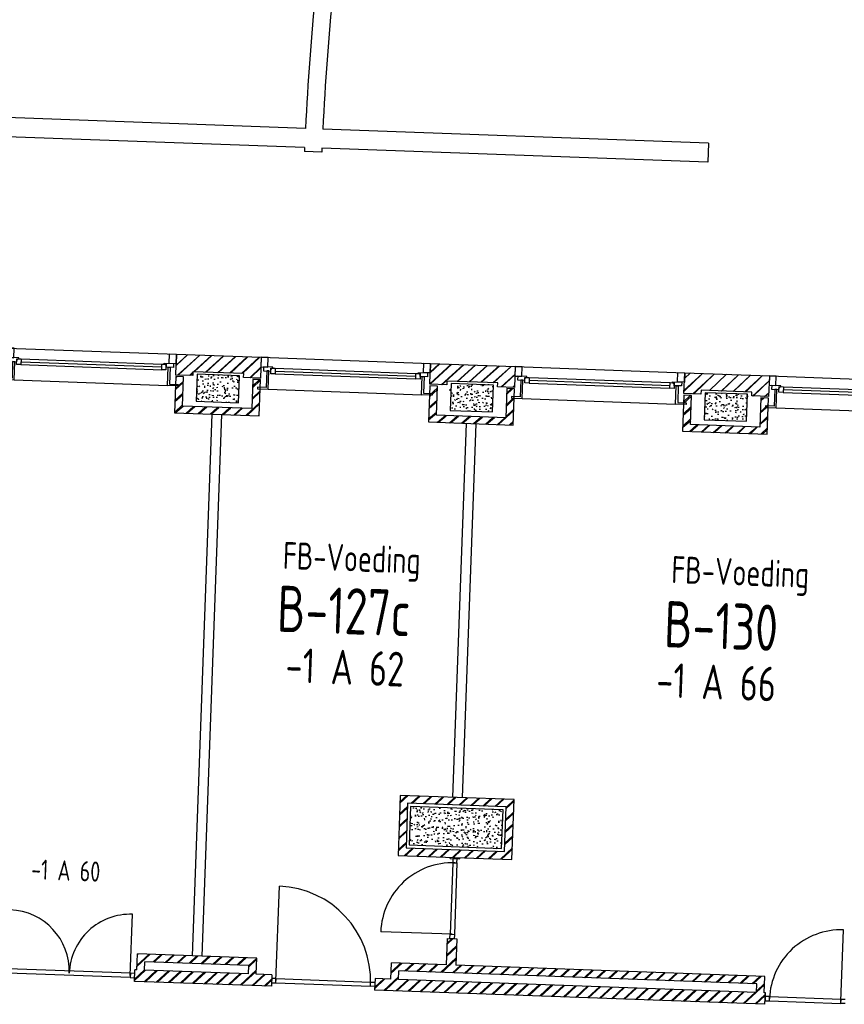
# Model space of a CAD drawing. Header units: millimetres. Extents: x 119024465 to 119292677, y 483022511 to 483148062.
# Tile 96 of 162: x 119094130 to 119104833, y 483088680 to 483101469. Entities that reach past the tile are written whole.
import ezdxf
from ezdxf.enums import TextEntityAlignment as Align

# ---------------------------------------------------------------- set-up
doc = ezdxf.new("R2010")
doc.units = ezdxf.units.MM
doc.header["$LTSCALE"] = 100
for name, color, linetype in [('AL21----', 1, 'CONTINUOUS'), ('AL21----_ARC', 8, 'CONTINUOUS'), ('AL22----', 2, 'CONTINUOUS'), ('AL22----_ARC', 8, 'CONTINUOUS'), ('AL28----', 4, 'CONTINUOUS'), ('AL28----_ARC', 8, 'CONTINUOUS'), ('AL31----', 5, 'CONTINUOUS'), ('AL32----', 6, 'CONTINUOUS'), ('BT00----_HOTELNRS', 3, 'CONTINUOUS'), ('BT00----_RUIMTENRS', 7, 'CONTINUOUS'), ('BT00----_TEKST', 1, 'CONTINUOUS')]:
    doc.layers.add(name, color=color, linetype=linetype)
doc.styles.get("Standard").update_dxf_attribs({"font": 'ISOCP.SHX'})
pattern_1 = [(42.91200747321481, (119019962.2742813, 483024813.6206701), (-74.89618102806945, 80.56402464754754), []), (42.91200747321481, (119019962.8207955, 483024828.6107109), (-74.89618102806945, 80.56402464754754), [])]

# ---------------------------------------------------------------- blocks, each defined once
blk = doc.blocks.new('KOLOM')
at = {"layer": 'AL28----', "linetype": 'Continuous'}
for p, q in [((0.5, 0.5), (-0.5, 0.5)), ((-0.5, 0.5), (-0.5, -0.5)), ((0.5, -0.5), (0.5, 0.5)), ((-0.5, -0.5), (0.5, -0.5))]:
    blk.add_line(p, q, dxfattribs=at)
blk = doc.blocks.new('550x350')
at = {"layer": 'AL28----_ARC'}
h = blk.add_hatch(dxfattribs=at)
h.set_pattern_fill('AR-CONC', color=256, style=0)
h.set_pattern_definition([(49.99999999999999, (-57568.72900889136, -77641.3486842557), (182.184668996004, -15.93908553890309), [19.05, -209.55]), (355, (-57568.72900889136, -77641.3486842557), (-35.24282597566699, 191.05664288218), [15.24, -167.64]), (100.451, (-57553.54700889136, -77642.67693425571), (146.9425016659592, 175.1166878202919), [16.19, -178.09]), (46.18420000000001, (-57568.72900889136, -77590.5486842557), (271.0790408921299, -42.04232793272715), [28.575, -314.325]), (96.6356, (-57546.13910889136, -77594.0521842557), (237.4042344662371, 247.4255558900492), [24.285, -267.135]), (351.1840000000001, (-57568.72900889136, -77590.5486842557), (237.4046058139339, 247.4251178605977), [22.86, -251.46]), (21, (-57543.32900889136, -77603.2486842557), (151.6148798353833, -102.2655185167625), [19.05, -209.55]), (326.0000000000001, (-57543.32900889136, -77603.2486842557), (61.80202834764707, 184.1879661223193), [15.24, -167.64]), (71.4514, (-57530.69450889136, -77611.7707842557), (213.4164907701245, 81.92285771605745), [16.19, -178.09]), (37.50000000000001, (-57568.72900889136, -77641.3486842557), (3.088603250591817, 84.55503887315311), [0, -165.608, 0, -170.18, 0, -168.275]), (7.499999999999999, (-57568.72900889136, -77641.3486842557), (66.81966251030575, 100.1805748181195), [0, -97.02799999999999, 0, -161.798, 0, -64.135]), (327.5, (-57625.37100889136, -77641.3486842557), (135.5905951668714, -5.728743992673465), [0, -63.5, 0, -198.12, 0, -262.89]), (317.5, (-57650.77100889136, -77641.3486842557), (148.129181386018, 25.42649103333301), [0, -82.55, 0, -131.572, 0, -186.69])])
h.paths.add_polyline_path([(-275, 175), (-275, -175), (275, -174.9999999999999), (275, 175)])
at = {"layer": 'AL28----', "xscale": 550, "yscale": 350, "zscale": 2600}
blk.add_blockref('KOLOM', (0, 0), dxfattribs=at)
blk = doc.blocks.new('A-1')
at = {"layer": 'AL21----_ARC'}
h = blk.add_hatch(dxfattribs=at)
h.set_pattern_fill('SCHOON', color=256, scale=2, style=0, pattern_type=2)
h.set_pattern_definition([(45, (-57568.72900889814, -77641.34868425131), (-77.78174593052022, 77.78174593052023), []), (45, (-57568.72900889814, -77626.34868425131), (-77.78174593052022, 77.78174593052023), [])])
h.paths.add_polyline_path([(-549.9999997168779, 155.0000001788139), (-549.9999997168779, 425.0000001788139), (550.0000002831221, 425.0000001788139), (550.0000002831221, 155.0000001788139), (330.0000002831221, 155.0000001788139), (330.0000002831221, 205.0000001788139), (-329.9999997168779, 205.0000001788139), (-329.9999997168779, 155.0000001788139)])
h = blk.add_hatch(dxfattribs=at)
h.set_pattern_fill('SCHOON', color=256, scale=2, style=0, pattern_type=2)
h.set_pattern_definition([(45, (0, 0), (-77.78174593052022, 77.78174593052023), []), (45, (0, 15), (-77.78174593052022, 77.78174593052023), [])])
h.paths.add_polyline_path([(450.0000002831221, -244.9999998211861), (-449.9999997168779, -244.9999998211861), (-449.9999997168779, 135.0000001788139), (-549.9999997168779, 135.0000001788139), (-549.9999997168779, -334.9999998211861), (550.0000002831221, -334.9999998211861), (550.0000002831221, 135.0000001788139), (450.0000002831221, 135.0000001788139)])
at = {"layer": 'AL21----'}
for points in [[(-549.9999997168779, 155.0000001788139), (-549.9999997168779, 425.0000001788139), (550.0000002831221, 425.0000001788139), (550.0000002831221, 155.0000001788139), (330.0000002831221, 155.0000001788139), (330.0000002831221, 205.0000001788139), (-329.9999997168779, 205.0000001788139), (-329.9999997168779, 155.0000001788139)], [(450.0000002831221, -244.9999998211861), (-449.9999997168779, -244.9999998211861), (-449.9999997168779, 135.0000001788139), (-549.9999997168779, 135.0000001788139), (-549.9999997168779, -334.9999998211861), (550.0000002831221, -334.9999998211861), (550.0000002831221, 135.0000001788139), (450.0000002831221, 135.0000001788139)]]:
    blk.add_lwpolyline(points, close=True, dxfattribs=at)
at = {"layer": 'AL31----'}
for p, q in [((550.0000002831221, 425.0000001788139), (2750.000000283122, 425.0000001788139)), ((680.0000002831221, 290.0000001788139), (736.0000002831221, 290.0000001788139)), ((680.0000002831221, 217.0000001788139), (680.0000002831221, 290.0000001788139)), ((736.0000002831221, 290.0000001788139), (736.0000002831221, 217.0000001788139)), ((736.0000002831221, 290.0000001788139), (2564.000000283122, 290.0000001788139)), ((2564.000000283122, 290.0000001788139), (2620.000000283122, 290.0000001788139)), ((2564.000000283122, 217.0000001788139), (2564.000000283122, 290.0000001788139)), ((2620.000000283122, 290.0000001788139), (2620.000000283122, 217.0000001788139)), ((736.0000002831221, 217.0000001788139), (680.0000002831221, 217.0000001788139)), ((736.0000002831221, 253.5000001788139), (2564.000000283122, 253.5000001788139)), ((736.0000002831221, 217.0000001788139), (2564.000000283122, 217.0000001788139)), ((2620.000000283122, 217.0000001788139), (2564.000000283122, 217.0000001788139)), ((655.0000002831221, 14.00000017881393), (2645.000000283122, 14.00000017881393))]:
    blk.add_line(p, q, dxfattribs=at)
for points in [[(550.0000002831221, 302.0000001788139), (640.0000002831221, 302.0000001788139), (640.0000002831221, 425.0000001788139), (550.0000002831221, 425.0000001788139)], [(2750.000000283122, 302.0000001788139), (2660.000000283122, 302.0000001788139), (2660.000000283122, 425.0000001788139), (2750.000000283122, 425.0000001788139)], [(627.0000002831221, 252.0000001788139), (627.0000002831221, 35.00000017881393), (515.0000002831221, 35.00000017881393), (515.0000002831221, 14.00000017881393), (655.0000002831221, 14.00000017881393), (655.0000002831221, 252.0000001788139)], [(2673.000000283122, 252.0000001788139), (2673.000000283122, 35.00000017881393), (2785.000000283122, 35.00000017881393), (2785.000000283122, 14.00000017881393), (2645.000000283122, 14.00000017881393), (2645.000000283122, 252.0000001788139)]]:
    blk.add_lwpolyline(points, close=True, dxfattribs=at)
for points in [[(680.0000002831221, 252.0000001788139), (680.0000002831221, 282.0000001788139), (693.0000002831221, 282.0000001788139), (693.0000002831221, 290.0000001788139), (705.0000002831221, 290.0000001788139), (705.0000002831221, 302.0000001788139), (585.0000002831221, 302.0000001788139), (585.0000002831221, 252.0000001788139), (680.0000002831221, 252.0000001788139)], [(2620.000000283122, 252.0000001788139), (2620.000000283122, 282.0000001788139), (2607.000000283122, 282.0000001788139), (2607.000000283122, 290.0000001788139), (2595.000000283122, 290.0000001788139), (2595.000000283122, 302.0000001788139), (2715.000000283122, 302.0000001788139), (2715.000000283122, 252.0000001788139), (2620.000000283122, 252.0000001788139)]]:
    blk.add_lwpolyline(points, dxfattribs=at)
at = {"layer": 'AL28----'}
blk.add_blockref('550x350', (0, 0), dxfattribs=at)
blk = doc.blocks.new('1200x500')
at = {"layer": 'AL28----_ARC'}
h = blk.add_hatch(dxfattribs=at)
h.set_pattern_fill('AR-CONC', color=256, style=0)
h.set_pattern_definition([(49.99999999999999, (-38404.42030842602, -68307.37166756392), (182.184668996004, -15.93908553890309), [19.05, -209.55]), (355, (-38404.42030842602, -68307.37166756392), (-35.24282597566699, 191.05664288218), [15.24, -167.64]), (100.451, (-38389.23830842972, -68308.69991761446), (146.9425016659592, 175.1166878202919), [16.19, -178.09]), (46.18420000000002, (-38404.42030842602, -68256.5716676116), (271.0790408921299, -42.04232793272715), [28.57499999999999, -314.3249999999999]), (96.63559999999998, (-38381.83040842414, -68260.07516759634), (237.4042344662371, 247.4255558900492), [24.28499999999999, -267.1349999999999]), (351.1840000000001, (-38404.42030842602, -68256.5716676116), (237.4046058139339, 247.4251178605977), [22.86, -251.46]), (21, (-38379.02030842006, -68269.27166759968), (151.6148798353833, -102.2655185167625), [19.05, -209.55]), (326.0000000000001, (-38379.02030842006, -68269.27166759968), (61.80202834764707, 184.1879661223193), [15.24, -167.64]), (71.4514, (-38366.38580842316, -68277.79376757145), (213.4164907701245, 81.92285771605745), [16.19, -178.09]), (37.50000000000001, (-38404.42030842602, -68307.37166756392), (3.088603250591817, 84.55503887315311), [0, -165.608, 0, -170.18, 0, -168.275]), (7.499999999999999, (-38404.42030842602, -68307.37166756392), (66.81966251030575, 100.1805748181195), [0, -97.02799999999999, 0, -161.798, 0, -64.135]), (327.5, (-38461.06230843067, -68307.37166756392), (135.5905951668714, -5.728743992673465), [0, -63.5, 0, -198.12, 0, -262.89]), (317.5, (-38486.46230842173, -68307.37166756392), (148.129181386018, 25.42649103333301), [0, -82.55, 0, -131.572, 0, -186.69])])
h.paths.add_polyline_path([(-600, 250), (-600, -250), (600, -250), (600, 250)])
at = {"layer": 'AL28----', "xscale": 1200, "yscale": 500}
blk.add_blockref('KOLOM', (0, 0), dxfattribs=at)

msp = doc.modelspace()

# ---------------------------------------------------------------- hatches: boundary and pattern name
at = {"layer": 'AL22----_ARC'}
h = msp.add_hatch(dxfattribs=at)
h.set_pattern_fill('SCHOON', color=256, scale=2, angle=-2.087992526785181, style=0, pattern_type=2)
h.set_pattern_definition(pattern_1)
h.paths.add_polyline_path([(119099040.9180018, 483090614.581471), (119100519.9353576, 483090560.6587384), (119100548.354095, 483091340.1408585), (119099069.3367392, 483091394.0635909)])
h.paths.add_polyline_path([(119099144.4950348, 483090710.8716481), (119100423.6451803, 483090664.2357714), (119100444.777062, 483091243.8506812), (119099165.6269164, 483091290.4865579)], flags=16)
h = msp.add_hatch(dxfattribs=at)
h.set_pattern_fill('SCHOON', color=256, scale=2, angle=-2.087992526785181, style=0, pattern_type=2)
h.set_pattern_definition(pattern_1)
h.paths.add_polyline_path([(119103801.7130983, 483089040.0799472), (119099792.3768607, 483089186.2542734), (119099804.9466869, 483089531.025211), (119099679.0303444, 483089535.6159302), (119099666.4605183, 483089190.8449925), (119098954.9332498, 483089216.786199), (119098947.2820513, 483089006.9256281), (119098742.4181607, 483089014.3946553), (119098736.9530189, 483088864.4942476), (119103803.5867988, 483088679.7724546), (119103809.0519406, 483088829.6728622), (119103794.0618998, 483088830.2193764)])
h.paths.add_polyline_path([(119103694.1282947, 483088833.8628044), (119099047.2156564, 483089003.2822003), (119099051.223427, 483089113.2091659), (119103698.1360653, 483088943.7897699)], flags=17)
h = msp.add_hatch(dxfattribs=at)
h.set_pattern_fill('SCHOON', color=256, scale=2, angle=-2.087992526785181, style=0, pattern_type=2)
h.set_pattern_definition(pattern_1)
h.paths.add_polyline_path([(119097403.307852, 483089063.2165887), (119097397.8427102, 483088913.3161811), (119095619.024539, 483088978.1691972), (119095624.4896808, 483089128.0696049), (119095649.4730821, 483089127.1587479), (119095657.1242806, 483089337.0193186), (119097206.0951601, 483089280.5461867), (119097198.4439615, 483089070.6856159)])
h.paths.add_polyline_path([(119097098.5103564, 483089074.3290437), (119095749.4066872, 483089123.51532), (119095753.4144579, 483089233.4422857), (119097102.5181271, 483089184.2560094)], flags=17)

# ---------------------------------------------------------------- linework, layer by layer
at = {"layer": 'AL22----'}
for p, q in [((119096625.1488712, 483096346.4039133), (119096368.652751, 483089311.1110786)), ((119096751.0652137, 483096341.8131941), (119096494.5691527, 483089306.5219842)), ((119099922.9578404, 483096226.1707935), (119099745.8872458, 483091369.3975843)), ((119100048.8741828, 483096221.5800744), (119099871.8035883, 483091364.8068652)), ((119099716.9219943, 483090574.9254234), (119099717.4685085, 483090589.9154643)), ((119099716.9219943, 483090574.9254234), (119099842.8383367, 483090570.3347043)), ((119099842.8383367, 483090570.3347043), (119099843.3848509, 483090585.3247451)), ((119099679.0303444, 483089535.6159302), (119099666.4605183, 483089190.8449925)), ((119099679.0303444, 483089535.6159302), (119099804.9466869, 483089531.025211)), ((119099804.9466869, 483089531.025211), (119099792.3768607, 483089186.2542734)), ((119095649.4730821, 483089127.1587479), (119095657.1242806, 483089337.0193186)), ((119097206.0951601, 483089280.5461867), (119095657.1242806, 483089337.0193186)), ((119095749.4066872, 483089123.51532), (119095753.4144579, 483089233.4422857)), ((119097102.5181271, 483089184.2560094), (119095753.4144579, 483089233.4422857)), ((119097198.4439615, 483089070.6856159), (119097206.0951601, 483089280.5461867)), ((119098947.2820513, 483089006.9256281), (119098954.9332498, 483089216.786199)), ((119099666.4605183, 483089190.8449925), (119098954.9332498, 483089216.786199)), ((119095619.024539, 483088978.1691972), (119095624.4896808, 483089128.0696049)), ((119095649.4730821, 483089127.1587479), (119095624.4896808, 483089128.0696049)), ((119097098.5103564, 483089074.3290437), (119095749.4066872, 483089123.51532)), ((119097098.5103564, 483089074.3290437), (119097102.5181271, 483089184.2560094)), ((119099047.2156564, 483089003.2822003), (119099051.223427, 483089113.2091659)), ((119103698.1360653, 483088943.7897699), (119099051.223427, 483089113.2091659)), ((119103801.7130983, 483089040.0799472), (119099792.3768607, 483089186.2542734)), ((119097397.8427102, 483088913.3161811), (119095619.024539, 483088978.1691972)), ((119097403.307852, 483089063.2165887), (119097198.4439615, 483089070.6856159)), ((119097403.307852, 483089063.2165887), (119097397.8427102, 483088913.3161811)), ((119098742.4181607, 483089014.3946553), (119098736.9530189, 483088864.4942476)), ((119098947.2820513, 483089006.9256281), (119098742.4181607, 483089014.3946553)), ((119103694.1282947, 483088833.8628044), (119099047.2156564, 483089003.2822003)), ((119103794.0618998, 483088830.2193764), (119103801.7130983, 483089040.0799472)), ((119103803.5867988, 483088679.7724546), (119098736.9530189, 483088864.4942476)), ((119103694.1282947, 483088833.8628044), (119103698.1360653, 483088943.7897699)), ((119103809.0519406, 483088829.6728622), (119103794.0618998, 483088830.2193764)), ((119103803.5867988, 483088679.7724546), (119103809.0519406, 483088829.6728622))]:
    msp.add_line(p, q, dxfattribs=at)
for points in [[(119099040.9180018, 483090614.581471), (119100519.9353576, 483090560.6587384), (119100548.354095, 483091340.1408585), (119099069.3367392, 483091394.0635909)], [(119099144.4950348, 483090710.8716481), (119100423.6451803, 483090664.2357714), (119100444.777062, 483091243.8506812), (119099165.6269164, 483091290.4865579)]]:
    msp.add_lwpolyline(points, close=True, dxfattribs=at)
at = {"layer": 'AL28----', "linetype": 'ByBlock'}
for p, q in [((119097839.6717024, 483100057.6159584), (119070568.0561691, 483101051.8977517)), ((119097828.664129, 483099807.8511804), (119070683.8646058, 483100797.5094541)), ((119103071.4612361, 483099866.8728368), (119098064.5367057, 483100049.417721)), ((119103071.4612361, 483099866.8728368), (119103062.3526664, 483099617.0388239)), ((119098051.5342988, 483099749.6924521), (119097826.6830051, 483099757.8901896)), ((119103062.3526664, 483099617.0388239), (119098053.5164844, 483099799.6534042))]:
    msp.add_line(p, q, dxfattribs=at)
for radius, start, end in [(34009.8222600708, 171.2025916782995, 177.2659144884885), (33784.8222600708, 171.157700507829, 177.2616107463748), (34009.8222600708, 177.6870991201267, 177.7713353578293), (33784.8222600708, 177.6856022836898, 177.7703956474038)]:
    msp.add_arc((119131810.7797282, 483098435.3244735), radius, start, end, dxfattribs=at)
at = {"layer": 'AL32----'}
for p, q in [((119099749.8584364, 483090517.6874049), (119099716.0474258, 483089590.3035492)), ((119099751.8987561, 483090573.6502237), (119099749.8584364, 483090517.6874049)), ((119099749.8584364, 483090517.6874049), (119099805.8212553, 483090515.6470852)), ((119099807.8615749, 483090571.6099041), (119099751.8987561, 483090573.6502237)), ((119099805.8212553, 483090515.6470852), (119099772.0102447, 483089588.2632297)), ((119099805.8212553, 483090515.6470852), (119099807.8615749, 483090571.6099041)), ((119097456.5381, 483088986.2260653), (119097501.2793943, 483090213.4107363)), ((119095565.794291, 483089055.1597207), (119095594.7231083, 483089848.6325454)), ((119099744.0288353, 483089589.2833895), (119098816.6449797, 483089623.0944001)), ((119104789.6660441, 483088718.8713282), (119104823.4770548, 483089646.2551837)), ((119099714.0071062, 483089534.3407304), (119099716.0474258, 483089590.3035492)), ((119099769.9699251, 483089532.3004108), (119099714.0071062, 483089534.3407304)), ((119099716.0474258, 483089590.3035492), (119099772.0102447, 483089588.2632297)), ((119099772.0102447, 483089588.2632297), (119099769.9699251, 483089532.3004108)), ((119095564.7741313, 483089027.1783113), (119093977.8284819, 483089085.0359459)), ((119095566.8144508, 483089083.1411301), (119093979.8688014, 483089140.9987647)), ((119095566.8144508, 483089083.1411301), (119095564.7741313, 483089027.1783113)), ((119095622.7772697, 483089081.1008105), (119095566.8144508, 483089083.1411301)), ((119095620.7369501, 483089025.1379917), (119095622.7772697, 483089081.1008105)), ((119095564.7741313, 483089027.1783113), (119095620.7369501, 483089025.1379917)), ((119097401.595441, 483089016.2477944), (119097399.5551213, 483088960.2849755)), ((119097399.5551213, 483088960.2849755), (119097455.5179402, 483088958.2446558)), ((119097457.5582598, 483089014.2074747), (119097401.595441, 483089016.2477944)), ((119097455.5179402, 483088958.2446558), (119097457.5582598, 483089014.2074747)), ((119097455.5179402, 483088958.2446558), (119098682.7026112, 483088913.5033616)), ((119097457.5582598, 483089014.2074747), (119098684.7429308, 483088969.4661805)), ((119098682.7026112, 483088913.5033616), (119098684.7429308, 483088969.4661805)), ((119098684.7429308, 483088969.4661805), (119098740.7057496, 483088967.4258609)), ((119098740.7057496, 483088967.4258609), (119098738.66543, 483088911.463042)), ((119098738.66543, 483088911.463042), (119098682.7026112, 483088913.5033616)), ((119103807.3395295, 483088782.7040679), (119103805.2992099, 483088726.741249)), ((119103805.2992099, 483088726.741249), (119103861.2620288, 483088724.7009293)), ((119103863.3023484, 483088780.6637483), (119103807.3395295, 483088782.7040679)), ((119103861.2620288, 483088724.7009293), (119103863.3023484, 483088780.6637483)), ((119103861.2620288, 483088724.7009293), (119104788.6458843, 483088690.8899187)), ((119103863.3023484, 483088780.6637483), (119104790.6862039, 483088746.8527375)), ((119104788.6458843, 483088690.8899187), (119104790.6862039, 483088746.8527375)), ((119104790.6862039, 483088746.8527375), (119104846.6490228, 483088744.812418)), ((119104844.6087032, 483088688.8495991), (119104788.6458843, 483088690.8899187))]:
    msp.add_line(p, q, dxfattribs=at)
for centre, radius, start, end in [((119099744.0288353, 483089589.2833895), 928.0000000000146, 87.91200707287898, 177.912007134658), ((119097456.5381, 483088986.2260653), 1228.000000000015, 357.912007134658, 87.91200707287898), ((119093978.8486417, 483089113.0173553), 793.9999999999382, 357.912007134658, 87.91200707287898), ((119095565.794291, 483089055.1597207), 793.9999999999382, 87.91200707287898, 177.912007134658), ((119104789.6660441, 483088718.8713282), 928.0000000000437, 87.91200707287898, 177.912007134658)]:
    msp.add_arc(centre, radius, start, end, dxfattribs=at)

# ---------------------------------------------------------------- block references
at = {"layer": 'AL21----', "rotation": 357.9120074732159}
for p in [(119093402.5035567, 483096799.1192504), (119096700.3125258, 483096678.8861306), (119099998.121495, 483096558.653011), (119103295.9304641, 483096438.4198912)]:
    msp.add_blockref('A-1', p, dxfattribs=at)
at = {"layer": 'AL28----', "rotation": 357.9120074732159}
msp.add_blockref('1200x500', (119099794.6360484, 483090977.3611646), dxfattribs=at)

# ---------------------------------------------------------------- texts
at = {"layer": 'BT00----_HOTELNRS', "width": 0.8}
for s, height, p in [('-1 A 62', 449.9999999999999, (119098343.5716359, 483092833.3852153)), ('-1 A 66', 449.9999999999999, (119103162.5246128, 483092641.0031924)), ('-1 A 60', 262, (119094722.5613646, 483090287.0703954))]:
    msp.add_text(s, height=height, rotation=357.9091074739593, dxfattribs=at).set_placement(p, align=Align.CENTER)
at = {"layer": 'BT00----_RUIMTENRS', "width": 0.8}
for s, p in [('B-127c', (119097463.0627333, 483093521.3635873)), ('B-130', (119102486.4490094, 483093320.9225236))]:
    msp.add_text(s, height=599.9999999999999, rotation=357.9091074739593, dxfattribs=at).set_placement(p)
at = {"layer": 'BT00----_TEKST', "width": 0.8}
for p in [(119097541.2589462, 483094336.2198266), (119102583.6010001, 483094152.383673)]:
    msp.add_text('FB-Voeding', height=349.9999999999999, rotation=357.9091074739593, dxfattribs=at).set_placement(p)

doc.saveas('drawing.dxf')
